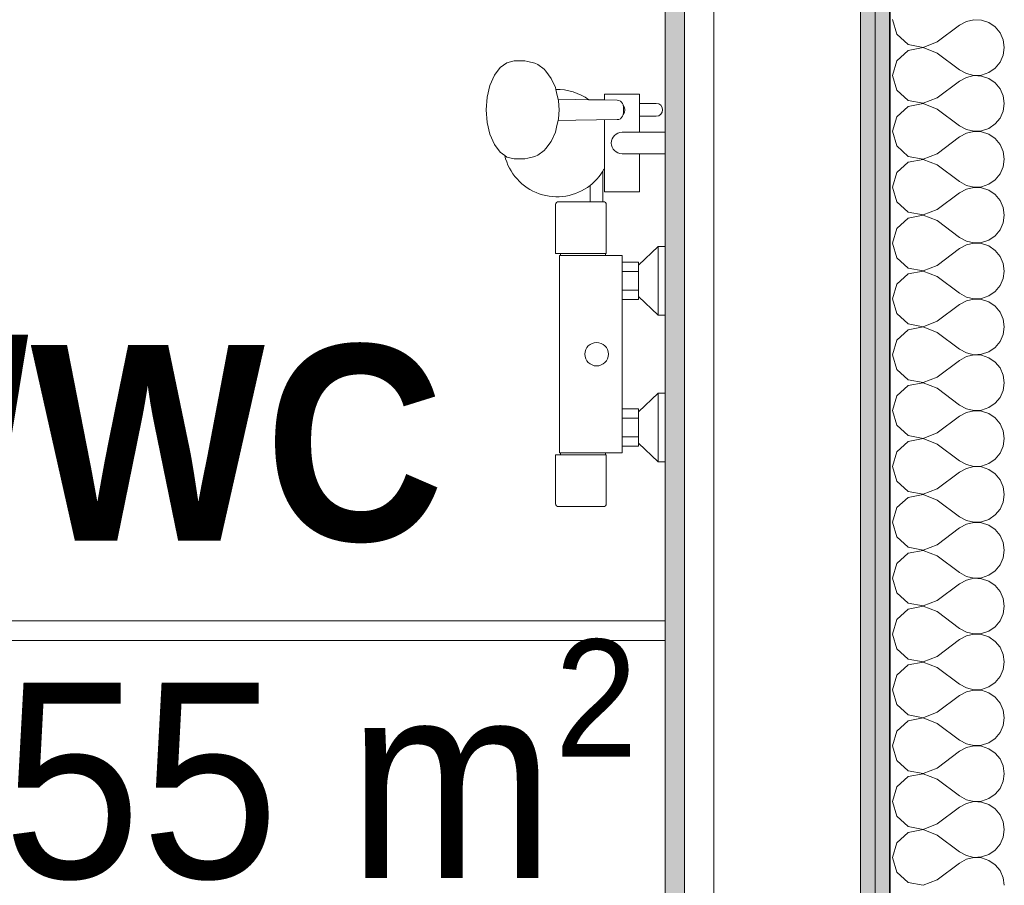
# Model space of a CAD drawing. Header units: metres. Extents: x -7.1 to 26.5, y -14.7 to 18.1.
# Tile 96 of 182: x 15.1 to 16.1, y 2.7 to 3.6. Entities that reach past the tile are written whole.
import ezdxf

# ---------------------------------------------------------------- set-up
doc = ezdxf.new("R2010")
doc.units = ezdxf.units.M
doc.linetypes.add('AUSGEZOGEN', pattern=[0])
for name, color, linetype in [('XR$1$015 Innenwände', 7, 'AUSGEZOGEN'), ('XR$1$015 Innenwände Schichttrennlinien', 7, 'AUSGEZOGEN'), ('XR$1$065 Möbel Einrichtung', 7, 'AUSGEZOGEN'), ('XR$1$080 Raumdefinitionen Kontur', 7, 'AUSGEZOGEN'), ('XR$2$080 Raumdefinitionen Text_1', 7, 'AUSGEZOGEN'), ('XR$3$015 Innenwände Bauteilschraffuren', 7, 'AUSGEZOGEN')]:
    doc.layers.add(name, color=color, linetype=linetype)
doc.styles.add('ARIAL', font='arial.ttf')

# ---------------------------------------------------------------- blocks, each defined once
blk = doc.blocks.new('COMPLEXOBJECT_18')
at = {"layer": 'XR$1$065 Möbel Einrichtung', "color": 8, "linetype": 'AUSGEZOGEN', "lineweight": 13, "transparency": 33554687}
blk.add_line((15.7087, 3.1303), (15.6628, 3.1303), dxfattribs=at)
for points in [[(15.6078, 3.4897), (15.6032, 3.493), (15.5973, 3.5009), (15.5927, 3.5113), (15.5899, 3.5233), (15.5889, 3.5363), (15.5899, 3.5492), (15.5927, 3.5613), (15.5973, 3.5716), (15.6032, 3.5796), (15.6101, 3.5845), (15.6176, 3.5863), (15.6282, 3.5863), (15.6314, 3.5857), (15.6387, 3.5841), (15.6415, 3.5826), (15.6481, 3.5778), (15.65, 3.5758), (15.6554, 3.5685), (15.6596, 3.5591), (15.66, 3.5572)], [(15.6939, 3.5466), (15.7098, 3.5464), (15.7098, 3.5523), (15.7458, 3.5523), (15.7458, 3.5428), (15.7628, 3.5428)], [(15.7628, 3.5298), (15.7458, 3.5298), (15.7458, 3.5133), (15.7718, 3.5133), (15.7718, 3.4913), (15.7458, 3.4913), (15.7458, 3.4523), (15.7098, 3.4523), (15.7098, 3.4762)], [(15.7083, 3.4736), (15.7083, 3.4423), (15.7087, 3.4423)], [(15.6628, 3.4423), (15.6953, 3.4423), (15.6953, 3.459)], [(15.6598, 3.1333), (15.6598, 3.1833), (15.6648, 3.1833), (15.6648, 3.1853), (15.6646, 3.1853), (15.664, 3.1853), (15.6638, 3.1853), (15.6638, 3.3873), (15.664, 3.3873), (15.6646, 3.3873), (15.6648, 3.3873), (15.6648, 3.3893), (15.6598, 3.3893), (15.6598, 3.4393)], [(15.7117, 3.4393), (15.7117, 3.3893), (15.7108, 3.3893), (15.7108, 3.3873), (15.7278, 3.3873), (15.7278, 3.3803), (15.7448, 3.3803), (15.7448, 3.3773), (15.7648, 3.3963), (15.7718, 3.3963), (15.7718, 3.3263), (15.7648, 3.3263), (15.7448, 3.3453), (15.7448, 3.3423), (15.7278, 3.3423), (15.7278, 3.2303), (15.7448, 3.2303), (15.7448, 3.2273), (15.7648, 3.2463), (15.7718, 3.2463), (15.7718, 3.1763), (15.7648, 3.1763), (15.7448, 3.1953), (15.7448, 3.1923), (15.7278, 3.1923), (15.7278, 3.1853), (15.7108, 3.1853), (15.7108, 3.1833), (15.7117, 3.1833), (15.7117, 3.1333)]]:
    blk.add_lwpolyline(points, dxfattribs=at)
for centre, radius, start, end in [((15.6614, 3.5024), 0.0548, 53.6991, 91.4416), ((15.7628, 3.5363), 0.0065, 270, 90), ((15.6613, 3.5023), 0.055, 193.2265, 308.1131), ((15.6613, 3.5023), 0.055, 328.6006, 331.7422), ((15.6628, 3.4393), 0.003, 90, 180), ((15.7087, 3.4393), 0.003, 0, 90), ((15.6628, 3.1333), 0.003, 180, 270), ((15.7087, 3.1333), 0.003, 270, 0)]:
    blk.add_arc(centre, radius, start, end, dxfattribs=at)
blk = doc.blocks.new('COMPLEXOBJECT_250')
at = {"layer": 'XR$3$015 Innenwände Bauteilschraffuren', "color": 8, "linetype": 'AUSGEZOGEN', "lineweight": 13, "transparency": 33554687}
for p, q in [((16.0046, 3.6286), (16.0089, 3.6136)), ((16.0801, 3.6267), (16.0732, 3.6229)), ((16.0878, 3.6285), (16.0801, 3.6267)), ((16.0956, 3.6281), (16.0878, 3.6285)), ((16.1031, 3.6256), (16.0956, 3.6281)), ((16.0503, 3.6057), (16.0732, 3.6229)), ((16.1096, 3.6211), (16.1031, 3.6256)), ((16.1146, 3.615), (16.1096, 3.6211)), ((16.0089, 3.6136), (16.0204, 3.603)), ((16.1178, 3.6078), (16.1146, 3.615)), ((16.1189, 3.6), (16.1178, 3.6078)), ((16.0204, 3.597), (16.0089, 3.5864)), ((16.0204, 3.603), (16.0358, 3.6001)), ((16.0358, 3.5999), (16.0204, 3.597)), ((16.0358, 3.6001), (16.0503, 3.6057)), ((16.0503, 3.5943), (16.0358, 3.5999)), ((16.1178, 3.5922), (16.1189, 3.6)), ((16.0089, 3.5864), (16.0046, 3.5714)), ((16.0503, 3.5943), (16.0732, 3.5771)), ((16.1146, 3.585), (16.1178, 3.5922)), ((16.0732, 3.5771), (16.0801, 3.5733)), ((16.1031, 3.5744), (16.1096, 3.5789)), ((16.1096, 3.5789), (16.1146, 3.585)), ((16.0046, 3.5714), (16.0089, 3.5564)), ((16.0801, 3.5695), (16.0732, 3.5657)), ((16.0801, 3.5733), (16.0878, 3.5715)), ((16.0878, 3.5713), (16.0801, 3.5695)), ((16.0878, 3.5715), (16.0956, 3.5719)), ((16.0956, 3.5709), (16.0878, 3.5713)), ((16.0956, 3.5719), (16.1031, 3.5744)), ((16.1031, 3.5684), (16.0956, 3.5709)), ((16.1096, 3.5639), (16.1031, 3.5684)), ((16.0089, 3.5564), (16.0204, 3.5459)), ((16.0503, 3.5486), (16.0732, 3.5657)), ((16.1146, 3.5579), (16.1096, 3.5639)), ((16.1178, 3.5507), (16.1146, 3.5579)), ((16.0204, 3.5459), (16.0358, 3.543)), ((16.0358, 3.543), (16.0503, 3.5486)), ((16.1189, 3.5429), (16.1178, 3.5507)), ((16.0204, 3.5398), (16.0089, 3.5293)), ((16.0358, 3.5427), (16.0204, 3.5398)), ((16.0503, 3.5371), (16.0358, 3.5427)), ((16.0503, 3.5371), (16.0732, 3.52)), ((16.1178, 3.535), (16.1189, 3.5429)), ((16.0089, 3.5293), (16.0046, 3.5143)), ((16.1096, 3.5218), (16.1146, 3.5278)), ((16.1146, 3.5278), (16.1178, 3.535)), ((16.0732, 3.52), (16.0801, 3.5162)), ((16.0801, 3.5162), (16.0878, 3.5144)), ((16.0956, 3.5148), (16.1031, 3.5173)), ((16.1031, 3.5173), (16.1096, 3.5218)), ((16.0046, 3.5143), (16.0089, 3.4993)), ((16.0503, 3.4914), (16.0732, 3.5086)), ((16.0801, 3.5124), (16.0732, 3.5086)), ((16.0878, 3.5142), (16.0801, 3.5124)), ((16.0878, 3.5144), (16.0956, 3.5148)), ((16.0956, 3.5138), (16.0878, 3.5142)), ((16.1031, 3.5113), (16.0956, 3.5138)), ((16.1096, 3.5068), (16.1031, 3.5113)), ((16.1146, 3.5007), (16.1096, 3.5068)), ((16.0089, 3.4993), (16.0204, 3.4887)), ((16.1178, 3.4935), (16.1146, 3.5007)), ((16.0204, 3.4887), (16.0358, 3.4858)), ((16.0358, 3.4856), (16.0204, 3.4827)), ((16.0358, 3.4858), (16.0503, 3.4914)), ((16.0503, 3.48), (16.0358, 3.4856)), ((16.1189, 3.4857), (16.1178, 3.4935)), ((16.1178, 3.4779), (16.1189, 3.4857)), ((16.0204, 3.4827), (16.0089, 3.4722)), ((16.0503, 3.48), (16.0732, 3.4629)), ((16.1146, 3.4707), (16.1178, 3.4779)), ((16.0089, 3.4722), (16.0046, 3.4571)), ((16.1096, 3.4646), (16.1146, 3.4707)), ((16.0046, 3.4571), (16.0089, 3.4421)), ((16.0732, 3.4629), (16.0801, 3.459)), ((16.0801, 3.4552), (16.0732, 3.4514)), ((16.0801, 3.459), (16.0878, 3.4573)), ((16.0878, 3.457), (16.0801, 3.4552)), ((16.0878, 3.4573), (16.0956, 3.4576)), ((16.0956, 3.4566), (16.0878, 3.457)), ((16.0956, 3.4576), (16.1031, 3.4602)), ((16.1031, 3.4541), (16.0956, 3.4566)), ((16.1031, 3.4602), (16.1096, 3.4646)), ((16.0503, 3.4343), (16.0732, 3.4514)), ((16.1096, 3.4497), (16.1031, 3.4541)), ((16.1146, 3.4436), (16.1096, 3.4497)), ((16.0089, 3.4421), (16.0204, 3.4316)), ((16.1178, 3.4364), (16.1146, 3.4436)), ((16.1189, 3.4286), (16.1178, 3.4364)), ((16.0204, 3.4256), (16.0089, 3.415)), ((16.0204, 3.4316), (16.0358, 3.4287)), ((16.0358, 3.4285), (16.0204, 3.4256)), ((16.0358, 3.4287), (16.0503, 3.4343)), ((16.0503, 3.4229), (16.0358, 3.4285)), ((16.1178, 3.4208), (16.1189, 3.4286)), ((16.0089, 3.415), (16.0046, 3.4)), ((16.0503, 3.4229), (16.0732, 3.4057)), ((16.1146, 3.4136), (16.1178, 3.4208)), ((16.0732, 3.4057), (16.0801, 3.4019)), ((16.1031, 3.403), (16.1096, 3.4075)), ((16.1096, 3.4075), (16.1146, 3.4136)), ((16.0046, 3.4), (16.0089, 3.385)), ((16.0801, 3.3981), (16.0732, 3.3943)), ((16.0801, 3.4019), (16.0878, 3.4001)), ((16.0878, 3.3999), (16.0801, 3.3981)), ((16.0878, 3.4001), (16.0956, 3.4005)), ((16.0956, 3.3995), (16.0878, 3.3999)), ((16.0956, 3.4005), (16.1031, 3.403)), ((16.1031, 3.397), (16.0956, 3.3995)), ((16.1096, 3.3925), (16.1031, 3.397)), ((16.0089, 3.385), (16.0204, 3.3744)), ((16.0503, 3.3771), (16.0732, 3.3943)), ((16.1146, 3.3864), (16.1096, 3.3925)), ((16.1178, 3.3792), (16.1146, 3.3864)), ((16.0358, 3.3715), (16.0503, 3.3771)), ((16.1189, 3.3714), (16.1178, 3.3792)), ((16.0204, 3.3684), (16.0089, 3.3579)), ((16.0204, 3.3744), (16.0358, 3.3715)), ((16.0358, 3.3713), (16.0204, 3.3684)), ((16.0503, 3.3657), (16.0358, 3.3713)), ((16.0503, 3.3657), (16.0732, 3.3486)), ((16.1178, 3.3636), (16.1189, 3.3714)), ((16.0089, 3.3579), (16.0046, 3.3429)), ((16.1096, 3.3503), (16.1146, 3.3564)), ((16.1146, 3.3564), (16.1178, 3.3636)), ((16.0732, 3.3486), (16.0801, 3.3448)), ((16.0801, 3.3448), (16.0878, 3.343)), ((16.0956, 3.3434), (16.1031, 3.3459)), ((16.1031, 3.3459), (16.1096, 3.3503)), ((16.0046, 3.3429), (16.0089, 3.3278)), ((16.0503, 3.32), (16.0732, 3.3371)), ((16.0801, 3.341), (16.0732, 3.3371)), ((16.0878, 3.3427), (16.0801, 3.341)), ((16.0878, 3.343), (16.0956, 3.3434)), ((16.0956, 3.3424), (16.0878, 3.3427)), ((16.1031, 3.3398), (16.0956, 3.3424)), ((16.1096, 3.3354), (16.1031, 3.3398)), ((16.1146, 3.3293), (16.1096, 3.3354)), ((16.0089, 3.3278), (16.0204, 3.3173)), ((16.1178, 3.3221), (16.1146, 3.3293)), ((16.0204, 3.3173), (16.0358, 3.3144)), ((16.0358, 3.3144), (16.0503, 3.32)), ((16.1189, 3.3143), (16.1178, 3.3221)), ((16.1178, 3.3065), (16.1189, 3.3143)), ((16.0204, 3.3113), (16.0089, 3.3007)), ((16.0358, 3.3142), (16.0204, 3.3113)), ((16.0503, 3.3086), (16.0358, 3.3142)), ((16.0503, 3.3086), (16.0732, 3.2914)), ((16.1146, 3.2993), (16.1178, 3.3065)), ((16.0089, 3.3007), (16.0046, 3.2857)), ((16.1096, 3.2932), (16.1146, 3.2993)), ((16.0046, 3.2857), (16.0089, 3.2707)), ((16.0732, 3.2914), (16.0801, 3.2876)), ((16.0801, 3.2876), (16.0878, 3.2858)), ((16.0878, 3.2856), (16.0801, 3.2838)), ((16.0878, 3.2858), (16.0956, 3.2862)), ((16.0956, 3.2852), (16.0878, 3.2856)), ((16.0956, 3.2862), (16.1031, 3.2887)), ((16.1031, 3.2827), (16.0956, 3.2852)), ((16.1031, 3.2887), (16.1096, 3.2932)), ((16.0503, 3.2629), (16.0732, 3.28)), ((16.0801, 3.2838), (16.0732, 3.28)), ((16.1096, 3.2782), (16.1031, 3.2827)), ((16.1146, 3.2722), (16.1096, 3.2782)), ((16.0089, 3.2707), (16.0204, 3.2602)), ((16.1178, 3.265), (16.1146, 3.2722)), ((16.1189, 3.2571), (16.1178, 3.265)), ((16.0204, 3.2541), (16.0089, 3.2436)), ((16.0204, 3.2602), (16.0358, 3.2573)), ((16.0358, 3.257), (16.0204, 3.2541)), ((16.0358, 3.2573), (16.0503, 3.2629)), ((16.0503, 3.2514), (16.0358, 3.257)), ((16.1178, 3.2493), (16.1189, 3.2571)), ((16.0503, 3.2514), (16.0732, 3.2343)), ((16.1146, 3.2421), (16.1178, 3.2493)), ((16.0089, 3.2436), (16.0046, 3.2286)), ((16.0732, 3.2343), (16.0801, 3.2305)), ((16.1031, 3.2316), (16.1096, 3.2361)), ((16.1096, 3.2361), (16.1146, 3.2421)), ((16.0046, 3.2286), (16.0089, 3.2136)), ((16.0801, 3.2267), (16.0732, 3.2229)), ((16.0801, 3.2305), (16.0878, 3.2287)), ((16.0878, 3.2285), (16.0801, 3.2267)), ((16.0878, 3.2287), (16.0956, 3.2291)), ((16.0956, 3.2281), (16.0878, 3.2285)), ((16.0956, 3.2291), (16.1031, 3.2316)), ((16.1031, 3.2256), (16.0956, 3.2281)), ((16.1096, 3.2211), (16.1031, 3.2256)), ((16.0089, 3.2136), (16.0204, 3.203)), ((16.0503, 3.2057), (16.0732, 3.2229)), ((16.1146, 3.215), (16.1096, 3.2211)), ((16.1178, 3.2078), (16.1146, 3.215)), ((16.0358, 3.2001), (16.0503, 3.2057)), ((16.1189, 3.2), (16.1178, 3.2078)), ((16.0204, 3.197), (16.0089, 3.1864)), ((16.0204, 3.203), (16.0358, 3.2001)), ((16.0358, 3.1999), (16.0204, 3.197)), ((16.0503, 3.1943), (16.0358, 3.1999)), ((16.0503, 3.1943), (16.0732, 3.1771)), ((16.1178, 3.1922), (16.1189, 3.2)), ((16.0089, 3.1864), (16.0046, 3.1714)), ((16.1096, 3.1789), (16.1146, 3.185)), ((16.1146, 3.185), (16.1178, 3.1922)), ((16.0732, 3.1771), (16.0801, 3.1733)), ((16.0801, 3.1733), (16.0878, 3.1715)), ((16.0956, 3.1719), (16.1031, 3.1744)), ((16.1031, 3.1744), (16.1096, 3.1789)), ((16.0046, 3.1714), (16.0089, 3.1564)), ((16.0503, 3.1486), (16.0732, 3.1657)), ((16.0801, 3.1695), (16.0732, 3.1657)), ((16.0878, 3.1713), (16.0801, 3.1695)), ((16.0878, 3.1715), (16.0956, 3.1719)), ((16.0956, 3.1709), (16.0878, 3.1713)), ((16.1031, 3.1684), (16.0956, 3.1709)), ((16.1096, 3.1639), (16.1031, 3.1684)), ((16.1146, 3.1579), (16.1096, 3.1639)), ((16.0089, 3.1564), (16.0204, 3.1459)), ((16.1178, 3.1507), (16.1146, 3.1579)), ((16.0204, 3.1459), (16.0358, 3.143)), ((16.0358, 3.143), (16.0503, 3.1486)), ((16.1189, 3.1429), (16.1178, 3.1507)), ((16.0204, 3.1398), (16.0089, 3.1293)), ((16.0358, 3.1427), (16.0204, 3.1398)), ((16.0503, 3.1371), (16.0358, 3.1427)), ((16.0503, 3.1371), (16.0732, 3.12)), ((16.1146, 3.1278), (16.1178, 3.135)), ((16.1178, 3.135), (16.1189, 3.1429)), ((16.0089, 3.1293), (16.0046, 3.1143)), ((16.1096, 3.1218), (16.1146, 3.1278)), ((16.0046, 3.1143), (16.0089, 3.0993)), ((16.0732, 3.12), (16.0801, 3.1162)), ((16.0801, 3.1162), (16.0878, 3.1144)), ((16.0878, 3.1142), (16.0801, 3.1124)), ((16.0878, 3.1144), (16.0956, 3.1148)), ((16.0956, 3.1138), (16.0878, 3.1142)), ((16.0956, 3.1148), (16.1031, 3.1173)), ((16.1031, 3.1113), (16.0956, 3.1138)), ((16.1031, 3.1173), (16.1096, 3.1218)), ((16.0503, 3.0914), (16.0732, 3.1086)), ((16.0801, 3.1124), (16.0732, 3.1086)), ((16.1096, 3.1068), (16.1031, 3.1113)), ((16.1146, 3.1007), (16.1096, 3.1068)), ((16.0089, 3.0993), (16.0204, 3.0887)), ((16.1178, 3.0935), (16.1146, 3.1007)), ((16.1189, 3.0857), (16.1178, 3.0935)), ((16.0204, 3.0827), (16.0089, 3.0722)), ((16.0204, 3.0887), (16.0358, 3.0858)), ((16.0358, 3.0856), (16.0204, 3.0827)), ((16.0358, 3.0858), (16.0503, 3.0914)), ((16.0503, 3.08), (16.0358, 3.0856)), ((16.1178, 3.0779), (16.1189, 3.0857)), ((16.0503, 3.08), (16.0732, 3.0629)), ((16.1146, 3.0707), (16.1178, 3.0779)), ((16.0089, 3.0722), (16.0046, 3.0571)), ((16.0732, 3.0629), (16.0801, 3.059)), ((16.1031, 3.0602), (16.1096, 3.0646)), ((16.1096, 3.0646), (16.1146, 3.0707)), ((16.0046, 3.0571), (16.0089, 3.0421)), ((16.0801, 3.0552), (16.0732, 3.0514)), ((16.0801, 3.059), (16.0878, 3.0573)), ((16.0878, 3.057), (16.0801, 3.0552)), ((16.0878, 3.0573), (16.0956, 3.0576)), ((16.0956, 3.0566), (16.0878, 3.057)), ((16.0956, 3.0576), (16.1031, 3.0602)), ((16.1031, 3.0541), (16.0956, 3.0566)), ((16.1096, 3.0497), (16.1031, 3.0541)), ((16.0503, 3.0343), (16.0732, 3.0514)), ((16.1146, 3.0436), (16.1096, 3.0497)), ((16.1178, 3.0364), (16.1146, 3.0436)), ((16.0089, 3.0421), (16.0204, 3.0316)), ((16.0358, 3.0287), (16.0503, 3.0343)), ((16.1189, 3.0286), (16.1178, 3.0364)), ((16.0204, 3.0256), (16.0089, 3.015)), ((16.0204, 3.0316), (16.0358, 3.0287)), ((16.0358, 3.0285), (16.0204, 3.0256)), ((16.0503, 3.0229), (16.0358, 3.0285)), ((16.0503, 3.0229), (16.0732, 3.0057)), ((16.1178, 3.0208), (16.1189, 3.0286)), ((16.0089, 3.015), (16.0046, 3)), ((16.1096, 3.0075), (16.1146, 3.0136)), ((16.1146, 3.0136), (16.1178, 3.0208)), ((16.0732, 3.0057), (16.0801, 3.0019)), ((16.0956, 3.0005), (16.1031, 3.003)), ((16.1031, 3.003), (16.1096, 3.0075)), ((16.0046, 3), (16.0089, 2.985)), ((16.0503, 2.9771), (16.0732, 2.9943)), ((16.0801, 2.9981), (16.0732, 2.9943)), ((16.0801, 3.0019), (16.0878, 3.0001)), ((16.0878, 2.9999), (16.0801, 2.9981)), ((16.0878, 3.0001), (16.0956, 3.0005)), ((16.0956, 2.9995), (16.0878, 2.9999)), ((16.1031, 2.997), (16.0956, 2.9995)), ((16.1096, 2.9925), (16.1031, 2.997)), ((16.1146, 2.9864), (16.1096, 2.9925)), ((16.0089, 2.985), (16.0204, 2.9744)), ((16.1178, 2.9792), (16.1146, 2.9864)), ((16.0204, 2.9744), (16.0358, 2.9715)), ((16.0358, 2.9715), (16.0503, 2.9771)), ((16.1189, 2.9714), (16.1178, 2.9792)), ((16.0204, 2.9684), (16.0089, 2.9579)), ((16.0358, 2.9713), (16.0204, 2.9684)), ((16.0503, 2.9657), (16.0358, 2.9713)), ((16.0503, 2.9657), (16.0732, 2.9486)), ((16.1146, 2.9564), (16.1178, 2.9636)), ((16.1178, 2.9636), (16.1189, 2.9714)), ((16.0089, 2.9579), (16.0046, 2.9429)), ((16.1096, 2.9503), (16.1146, 2.9564)), ((16.0046, 2.9429), (16.0089, 2.9278)), ((16.0732, 2.9486), (16.0801, 2.9448)), ((16.0801, 2.9448), (16.0878, 2.943)), ((16.0878, 2.9427), (16.0801, 2.941)), ((16.0878, 2.943), (16.0956, 2.9434)), ((16.0956, 2.9424), (16.0878, 2.9427)), ((16.0956, 2.9434), (16.1031, 2.9459)), ((16.1031, 2.9398), (16.0956, 2.9424)), ((16.1031, 2.9459), (16.1096, 2.9503)), ((16.0503, 2.92), (16.0732, 2.9371)), ((16.0801, 2.941), (16.0732, 2.9371)), ((16.1096, 2.9354), (16.1031, 2.9398)), ((16.1146, 2.9293), (16.1096, 2.9354)), ((16.0089, 2.9278), (16.0204, 2.9173)), ((16.1178, 2.9221), (16.1146, 2.9293)), ((16.1189, 2.9143), (16.1178, 2.9221)), ((16.0204, 2.9113), (16.0089, 2.9007)), ((16.0204, 2.9173), (16.0358, 2.9144)), ((16.0358, 2.9142), (16.0204, 2.9113)), ((16.0358, 2.9144), (16.0503, 2.92)), ((16.0503, 2.9086), (16.0358, 2.9142)), ((16.1178, 2.9065), (16.1189, 2.9143)), ((16.0503, 2.9086), (16.0732, 2.8914)), ((16.1146, 2.8993), (16.1178, 2.9065)), ((16.0089, 2.9007), (16.0046, 2.8857)), ((16.0732, 2.8914), (16.0801, 2.8876)), ((16.1031, 2.8887), (16.1096, 2.8932)), ((16.1096, 2.8932), (16.1146, 2.8993)), ((16.0046, 2.8857), (16.0089, 2.8707)), ((16.0801, 2.8838), (16.0732, 2.88)), ((16.0801, 2.8876), (16.0878, 2.8858)), ((16.0878, 2.8856), (16.0801, 2.8838)), ((16.0878, 2.8858), (16.0956, 2.8862)), ((16.0956, 2.8852), (16.0878, 2.8856)), ((16.0956, 2.8862), (16.1031, 2.8887)), ((16.1031, 2.8827), (16.0956, 2.8852)), ((16.1096, 2.8782), (16.1031, 2.8827)), ((16.0503, 2.8629), (16.0732, 2.88)), ((16.1146, 2.8722), (16.1096, 2.8782)), ((16.1178, 2.865), (16.1146, 2.8722)), ((16.0089, 2.8707), (16.0204, 2.8602)), ((16.0358, 2.8573), (16.0503, 2.8629)), ((16.1189, 2.8571), (16.1178, 2.865)), ((16.0204, 2.8541), (16.0089, 2.8436)), ((16.0204, 2.8602), (16.0358, 2.8573)), ((16.0358, 2.857), (16.0204, 2.8541)), ((16.0503, 2.8514), (16.0358, 2.857)), ((16.0503, 2.8514), (16.0732, 2.8343)), ((16.1178, 2.8493), (16.1189, 2.8571)), ((16.0089, 2.8436), (16.0046, 2.8286)), ((16.1096, 2.8361), (16.1146, 2.8421)), ((16.1146, 2.8421), (16.1178, 2.8493)), ((16.0732, 2.8343), (16.0801, 2.8305)), ((16.0956, 2.8291), (16.1031, 2.8316)), ((16.1031, 2.8316), (16.1096, 2.8361)), ((16.0046, 2.8286), (16.0089, 2.8136)), ((16.0503, 2.8057), (16.0732, 2.8229)), ((16.0801, 2.8267), (16.0732, 2.8229)), ((16.0801, 2.8305), (16.0878, 2.8287)), ((16.0878, 2.8285), (16.0801, 2.8267)), ((16.0878, 2.8287), (16.0956, 2.8291)), ((16.0956, 2.8281), (16.0878, 2.8285)), ((16.1031, 2.8256), (16.0956, 2.8281)), ((16.1096, 2.8211), (16.1031, 2.8256)), ((16.1146, 2.815), (16.1096, 2.8211)), ((16.0089, 2.8136), (16.0204, 2.803)), ((16.1178, 2.8078), (16.1146, 2.815)), ((16.0204, 2.803), (16.0358, 2.8001)), ((16.0358, 2.8001), (16.0503, 2.8057)), ((16.1189, 2.8), (16.1178, 2.8078)), ((16.0204, 2.797), (16.0089, 2.7864)), ((16.0358, 2.7999), (16.0204, 2.797)), ((16.0503, 2.7943), (16.0358, 2.7999)), ((16.0503, 2.7943), (16.0732, 2.7771)), ((16.1146, 2.785), (16.1178, 2.7922)), ((16.1178, 2.7922), (16.1189, 2.8)), ((16.0089, 2.7864), (16.0046, 2.7714)), ((16.1096, 2.7789), (16.1146, 2.785)), ((16.0046, 2.7714), (16.0089, 2.7564)), ((16.0732, 2.7771), (16.0801, 2.7733)), ((16.0801, 2.7733), (16.0878, 2.7715)), ((16.0878, 2.7713), (16.0801, 2.7695)), ((16.0878, 2.7715), (16.0956, 2.7719)), ((16.0956, 2.7709), (16.0878, 2.7713)), ((16.0956, 2.7719), (16.1031, 2.7744)), ((16.1031, 2.7684), (16.0956, 2.7709)), ((16.1031, 2.7744), (16.1096, 2.7789)), ((16.0503, 2.7486), (16.0732, 2.7657)), ((16.0801, 2.7695), (16.0732, 2.7657)), ((16.1096, 2.7639), (16.1031, 2.7684)), ((16.1146, 2.7579), (16.1096, 2.7639)), ((16.0089, 2.7564), (16.0204, 2.7459)), ((16.1178, 2.7507), (16.1146, 2.7579)), ((16.1189, 2.7429), (16.1178, 2.7507)), ((16.0204, 2.7459), (16.0358, 2.743)), ((16.0358, 2.743), (16.0503, 2.7486))]:
    blk.add_line(p, q, dxfattribs=at)

msp = doc.modelspace()

# ---------------------------------------------------------------- hatches: boundary and pattern name
at = {"layer": 'XR$3$015 Innenwände Bauteilschraffuren', "linetype": 'AUSGEZOGEN', "lineweight": 13, "true_color": 0x202020, "transparency": 33554687}
for points in [[(15.9868, 5.9035), (15.9868, -3.6465), (16.0018, -3.6465), (16.0018, 5.9035)], [(15.9718, 5.8885), (15.9718, -3.6465), (15.9868, -3.6465), (15.9868, 5.8885)]]:
    msp.add_hatch(color=250, dxfattribs=at).paths.add_polyline_path(points)
at = {"layer": 'XR$3$015 Innenwände Bauteilschraffuren', "linetype": 'AUSGEZOGEN', "lineweight": 13, "true_color": 0xcaddfb, "transparency": 33554687}
msp.add_hatch(color=254, dxfattribs=at).paths.add_polyline_path([(15.7918, 0.5735), (15.7918, 3.9335), (15.7718, 3.9335), (15.7718, 0.5735)])

# ---------------------------------------------------------------- linework, layer by layer
at = {"layer": 'XR$1$015 Innenwände', "color": 7, "linetype": 'AUSGEZOGEN', "lineweight": 18, "transparency": 33554687}
for p, q in [((15.9718, 5.8885), (15.9718, -3.6465)), ((15.7718, 3.9335), (15.7718, 0.5735)), ((15.9718, 0.5735), (15.9718, 3.9335))]:
    msp.add_line(p, q, dxfattribs=at)
at = {"layer": 'XR$1$015 Innenwände Schichttrennlinien', "color": 7, "linetype": 'AUSGEZOGEN', "lineweight": 18, "transparency": 33554687}
for p, q in [((15.9868, 5.9035), (15.9868, -3.6465)), ((15.7918, 0.5735), (15.7918, 3.9335)), ((15.8218, 0.5735), (15.8218, 3.9335))]:
    msp.add_line(p, q, dxfattribs=at)
at = {"layer": 'XR$1$015 Innenwände Schichttrennlinien', "color": 7, "linetype": 'AUSGEZOGEN', "lineweight": 35, "transparency": 33554687}
msp.add_line((16.0018, 5.9035), (16.0018, -3.6465), dxfattribs=at)
at = {"layer": 'XR$1$065 Möbel Einrichtung', "color": 8, "linetype": 'AUSGEZOGEN', "lineweight": 13, "transparency": 33554687}
for p, q in [((15.6609, 3.5539), (15.66, 3.5572)), ((15.6609, 3.5539), (15.6629, 3.5454)), ((15.6625, 3.5473), (15.6807, 3.5468)), ((15.6807, 3.5468), (15.7229, 3.5463)), ((15.7246, 3.546), (15.7229, 3.5463)), ((15.7261, 3.5453), (15.7246, 3.546)), ((15.6629, 3.5454), (15.6636, 3.5363)), ((15.6636, 3.5363), (15.6629, 3.5271)), ((15.7274, 3.5442), (15.7261, 3.5453)), ((15.7284, 3.5428), (15.7274, 3.5442)), ((15.729, 3.5413), (15.7284, 3.5428)), ((15.729, 3.5413), (15.7302, 3.5388)), ((15.729, 3.5413), (15.729, 3.5413)), ((15.7291, 3.5411), (15.729, 3.5413)), ((15.7293, 3.5393), (15.7291, 3.5411)), ((15.7293, 3.5333), (15.7293, 3.5393)), ((15.7302, 3.5388), (15.7306, 3.5363)), ((15.7306, 3.5363), (15.7302, 3.5337)), ((15.7458, 3.5298), (15.7458, 3.5428)), ((15.6629, 3.5271), (15.6609, 3.5186)), ((15.6625, 3.5252), (15.6807, 3.5258)), ((15.6807, 3.5258), (15.7229, 3.5263)), ((15.7098, 3.4762), (15.7098, 3.5261)), ((15.7229, 3.5263), (15.7246, 3.5265)), ((15.7246, 3.5265), (15.7261, 3.5272)), ((15.7261, 3.5272), (15.7274, 3.5283)), ((15.7274, 3.5283), (15.7284, 3.5298)), ((15.7284, 3.5298), (15.729, 3.5312)), ((15.7302, 3.5337), (15.729, 3.5313)), ((15.729, 3.5313), (15.7291, 3.5314)), ((15.729, 3.5313), (15.729, 3.5312)), ((15.7291, 3.5314), (15.7293, 3.5333)), ((15.6609, 3.5186), (15.6596, 3.5135)), ((15.6596, 3.5135), (15.6554, 3.504)), ((15.7278, 3.5133), (15.7458, 3.5133)), ((15.7278, 3.5133), (15.7458, 3.5133)), ((15.65, 3.4968), (15.6481, 3.4947)), ((15.6554, 3.504), (15.65, 3.4968)), ((15.6101, 3.488), (15.6078, 3.4897)), ((15.6176, 3.4863), (15.6101, 3.488)), ((15.6282, 3.4863), (15.6176, 3.4863)), ((15.6314, 3.4868), (15.6282, 3.4863)), ((15.6387, 3.4885), (15.6314, 3.4868)), ((15.6415, 3.4899), (15.6387, 3.4885)), ((15.6481, 3.4947), (15.6415, 3.4899)), ((15.7458, 3.4913), (15.7278, 3.4913)), ((15.6953, 3.4423), (15.7083, 3.4423)), ((15.7648, 3.3263), (15.7648, 3.3963)), ((15.7108, 3.3873), (15.6646, 3.3873)), ((15.6648, 3.3893), (15.7108, 3.3893)), ((15.7278, 3.3423), (15.7278, 3.3803)), ((15.7448, 3.3453), (15.7448, 3.3773)), ((15.7448, 3.3708), (15.7278, 3.3708)), ((15.7448, 3.3518), (15.7278, 3.3518)), ((15.7648, 3.1763), (15.7648, 3.2463)), ((15.7278, 3.1923), (15.7278, 3.2303)), ((15.7448, 3.1953), (15.7448, 3.2273)), ((15.7448, 3.2208), (15.7278, 3.2208)), ((15.7448, 3.2018), (15.7278, 3.2018)), ((15.6648, 3.1853), (15.7108, 3.1853)), ((15.7108, 3.1833), (15.6648, 3.1833)), ((15.7718, 3.0135), (14.805, 3.0135)), ((15.7718, 2.9935), (15.7718, 3.0135)), ((14.805, 2.9935), (15.7718, 2.9935))]:
    msp.add_line(p, q, dxfattribs=at)
msp.add_circle((15.7018, 3.2863), 0.012, dxfattribs=at)
for centre, radius, start, end in [((15.7278, 3.5023), 0.011, 90, 270), ((15.6613, 3.5023), 0.055, 308.1131, 328.6006)]:
    msp.add_arc(centre, radius, start, end, dxfattribs=at)
at = {"layer": 'XR$1$080 Raumdefinitionen Kontur', "color": 8, "linetype": 'AUSGEZOGEN', "lineweight": 13, "transparency": 33554687}
msp.add_lwpolyline([(14.1218, 3.9335), (14.1218, 0.5685), (15.7718, 0.5735), (15.7718, 2.9935), (15.7718, 3.0135), (15.7718, 3.9335), (14.1218, 3.9335)], close=True, dxfattribs=at)

# ---------------------------------------------------------------- block references
at = {"layer": 'XR$1$065 Möbel Einrichtung', "color": 8, "linetype": 'AUSGEZOGEN', "lineweight": 13, "transparency": 33554687}
msp.add_blockref('COMPLEXOBJECT_18', (0, 0), dxfattribs=at)
at = {"layer": 'XR$3$015 Innenwände Bauteilschraffuren', "color": 8, "linetype": 'AUSGEZOGEN', "lineweight": 13, "transparency": 33554687}
msp.add_blockref('COMPLEXOBJECT_250', (0, 0), dxfattribs=at)

# ---------------------------------------------------------------- texts
at = {"layer": 'XR$2$080 Raumdefinitionen Text_1', "color": 7, "linetype": 'AUSGEZOGEN', "transparency": 33554687, "insert": (14.2193, 3.5969), "char_height": 0.2, "width": 1.727504, "attachment_point": 1, "line_spacing_factor": 0.903614, "style": 'ARIAL'}
msp.add_mtext('\\A1;{\\fArial|b1|i0|c162|p34;\\W0.90909;E.04}\\P{\\fArial|b1|i0|c162|p34;\\W0.90909;Doccia/WC}\\P{\\W0.90909;SUP: 5.55 m\\H0.6x;\\S2^ ;}', dxfattribs=at)

doc.saveas('drawing.dxf')
